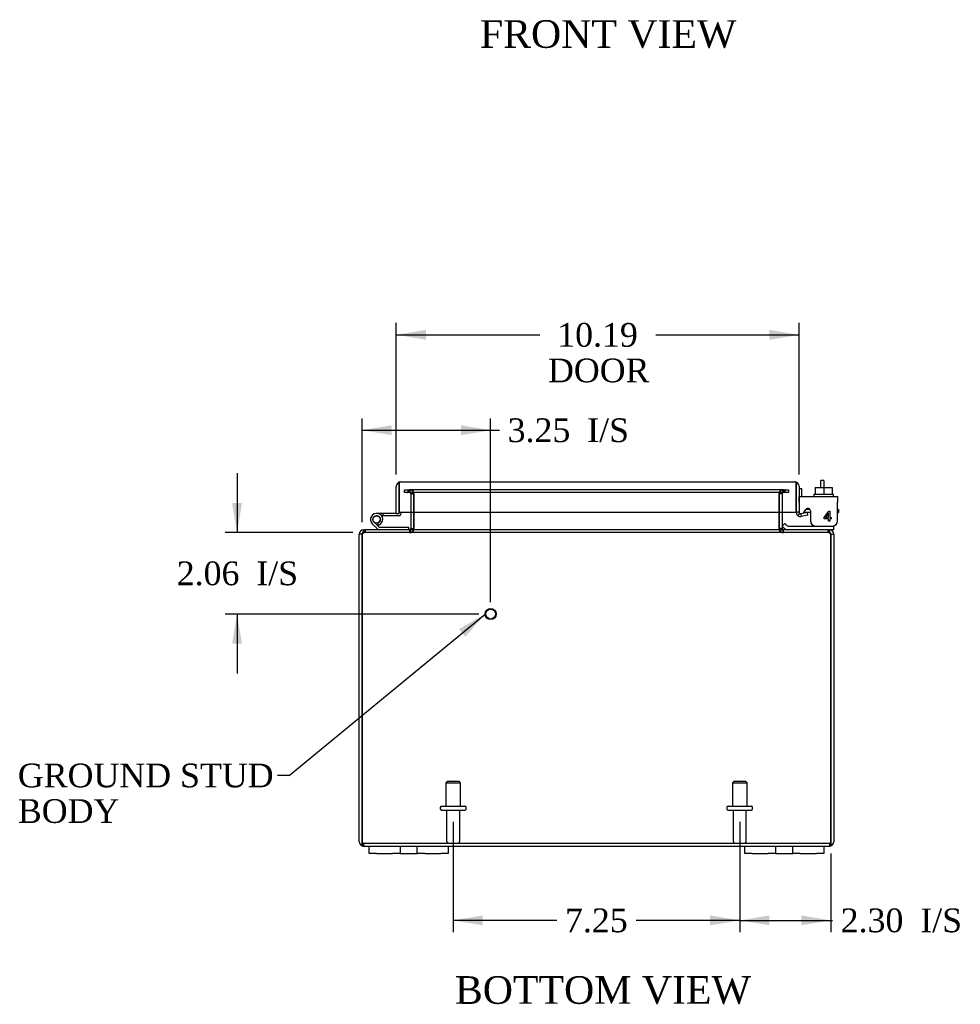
# Model space of a CAD drawing. Header units: inches. Extents: x 5 to 119, y 3 to 79.
# Tile 1 of 7: x 24 to 48, y 3 to 27. Entities that reach past the tile are written whole.
import ezdxf
from ezdxf.enums import TextEntityAlignment as Align

# ---------------------------------------------------------------- set-up
doc = ezdxf.new("R2010")
doc.units = ezdxf.units.IN
doc.header["$MEASUREMENT"] = 0
for name, color, linetype in [('COM40153-1', 7, 'CONTINUOUS'), ('COM40153-2', 7, 'CONTINUOUS'), ('COM42667', 7, 'CONTINUOUS'), ('COM42780', 7, 'CONTINUOUS'), ('COM48435', 7, 'CONTINUOUS'), ('COM71780-2', 7, 'CONTINUOUS'), ('DEFAULT', 7, 'CONTINUOUS'), ('FET07710', 7, 'CONTINUOUS'), ('HNG10620-12B', 7, 'CONTINUOUS'), ('HNG10620-12C', 7, 'CONTINUOUS'), ('HNG10620-12P', 7, 'CONTINUOUS'), ('SCC19011', 7, 'CONTINUOUS'), ('STD21878', 7, 'CONTINUOUS'), ('STD26094', 7, 'CONTINUOUS'), ('WAF25035', 7, 'CONTINUOUS')]:
    doc.layers.add(name, color=color, linetype=linetype)
doc.styles.add('SEACAD_TIMES_NEW_ROMAN', font='times.ttf')

# ---------------------------------------------------------------- blocks, each defined once
blk = doc.blocks.new('SEANNOT_GROUP2')
at = {"layer": 'DEFAULT', "linetype": 'Continuous'}
blk.add_hatch(color=136, dxfattribs=at).paths.add_polyline_path([(35.408, 11.865), (35.908, 12.439), (35.249, 12.058)])
at = {"layer": 'DEFAULT', "color": 136, "linetype": 'Continuous'}
blk.add_line((30.954, 8.357), (30.654, 8.357), dxfattribs=at)
blk.add_lwpolyline([(30.954, 8.357), (35.908, 12.439)], dxfattribs=at)
at = {"layer": 'DEFAULT', "color": 136, "linetype": 'Continuous', "style": 'SEACAD_TIMES_NEW_ROMAN'}
for s, p in [('GROUND STUD', (24.089, 8.657)), ('BODY', (24.089, 7.757))]:
    blk.add_text(s, height=0.6, dxfattribs=at).set_placement(p, align=Align.TOP_LEFT)
blk = doc.blocks.new('GDIMGGROUP2')
at = {"layer": 'DEFAULT', "linetype": 'Continuous'}
for points in [[(35.851, 4.567), (35.851, 4.817), (35.101, 4.692)], [(41.601, 4.567), (42.351, 4.692), (41.601, 4.817)]]:
    blk.add_hatch(color=136, dxfattribs=at).paths.add_polyline_path(points)
at = {"layer": 'DEFAULT', "color": 136, "linetype": 'Continuous'}
for p, q in [((35.101, 7.18), (35.101, 4.392)), ((42.351, 7.18), (42.351, 4.392)), ((37.72, 4.692), (35.101, 4.692)), ((42.351, 4.692), (39.732, 4.692))]:
    blk.add_line(p, q, dxfattribs=at)
at = {"layer": 'DEFAULT', "color": 136, "linetype": 'Continuous', "style": 'SEACAD_TIMES_NEW_ROMAN'}
blk.add_text('7.25', height=0.6, dxfattribs=at).set_placement((37.93, 4.992), align=Align.TOP_LEFT)
blk = doc.blocks.new('GDIMGGROUP3')
at = {"layer": 'DEFAULT', "linetype": 'Continuous'}
for points in [[(43.101, 4.567), (43.101, 4.817), (42.351, 4.692)], [(43.904, 4.567), (44.654, 4.692), (43.904, 4.817)]]:
    blk.add_hatch(color=136, dxfattribs=at).paths.add_polyline_path(points)
at = {"layer": 'DEFAULT', "color": 136, "linetype": 'Continuous'}
for p, q in [((42.351, 7.18), (42.351, 4.392)), ((44.654, 6.379), (44.654, 4.392)), ((42.351, 4.692), (44.693, 4.692))]:
    blk.add_line(p, q, dxfattribs=at)
at = {"layer": 'DEFAULT', "color": 136, "linetype": 'Continuous', "style": 'SEACAD_TIMES_NEW_ROMAN'}
for s, p in [('2.30', (44.903, 4.992)), ('I/S', (46.916, 4.992))]:
    blk.add_text(s, height=0.6, dxfattribs=at).set_placement(p, align=Align.TOP_LEFT)
blk = doc.blocks.new('GDIMGGROUP13')
at = {"layer": 'DEFAULT', "linetype": 'Continuous'}
for points in [[(33.548, 17.214), (32.798, 17.089), (33.548, 16.964)], [(35.298, 17.214), (35.298, 16.964), (36.048, 17.089)]]:
    blk.add_hatch(color=136, dxfattribs=at).paths.add_polyline_path(points)
at = {"layer": 'DEFAULT', "color": 136, "linetype": 'Continuous'}
for p, q in [((32.798, 14.763), (32.798, 17.389)), ((36.048, 12.739), (36.048, 17.389)), ((32.798, 17.089), (36.269, 17.089))]:
    blk.add_line(p, q, dxfattribs=at)
at = {"layer": 'DEFAULT', "color": 136, "linetype": 'Continuous', "style": 'SEACAD_TIMES_NEW_ROMAN'}
for s, p in [('I/S', (38.491, 17.389)), ('3.25', (36.479, 17.389))]:
    blk.add_text(s, height=0.6, dxfattribs=at).set_placement(p, align=Align.TOP_LEFT)
blk = doc.blocks.new('GDIMGGROUP14')
at = {"layer": 'DEFAULT', "linetype": 'Continuous'}
for points in [[(29.509, 15.249), (29.634, 14.499), (29.759, 15.249)], [(29.509, 11.689), (29.759, 11.689), (29.634, 12.439)]]:
    blk.add_hatch(color=136, dxfattribs=at).paths.add_polyline_path(points)
at = {"layer": 'DEFAULT', "color": 136, "linetype": 'Continuous'}
for p, q in [((29.634, 15.999), (29.634, 14.499)), ((32.56, 14.499), (29.334, 14.499)), ((35.748, 12.439), (29.334, 12.439)), ((29.634, 12.439), (29.634, 10.939))]:
    blk.add_line(p, q, dxfattribs=at)
at = {"layer": 'DEFAULT', "color": 136, "linetype": 'Continuous', "style": 'SEACAD_TIMES_NEW_ROMAN'}
for s, p in [('2.06', (28.109, 13.769)), ('I/S', (30.121, 13.769))]:
    blk.add_text(s, height=0.6, dxfattribs=at).set_placement(p, align=Align.TOP_LEFT)
blk = doc.blocks.new('GDIMGGROUP18')
at = {"layer": 'DEFAULT', "linetype": 'Continuous'}
for points in [[(34.413, 19.626), (33.663, 19.501), (34.413, 19.376)], [(43.101, 19.626), (43.101, 19.376), (43.851, 19.501)]]:
    blk.add_hatch(color=136, dxfattribs=at).paths.add_polyline_path(points)
at = {"layer": 'DEFAULT', "color": 136, "linetype": 'Continuous'}
for p, q in [((33.663, 15.973), (33.663, 19.801)), ((43.851, 15.973), (43.851, 19.801)), ((33.663, 19.501), (37.289, 19.501)), ((40.225, 19.501), (43.851, 19.501))]:
    blk.add_line(p, q, dxfattribs=at)
at = {"layer": 'DEFAULT', "color": 136, "linetype": 'Continuous', "style": 'SEACAD_TIMES_NEW_ROMAN'}
for s, p in [('10.19', (37.733, 19.801)), ('DOOR', (37.499, 18.901))]:
    blk.add_text(s, height=0.6, dxfattribs=at).set_placement(p, align=Align.TOP_LEFT)

msp = doc.modelspace()

# ---------------------------------------------------------------- linework, layer by layer
at = {"layer": 'COM40153-1', "color": 7}
for p, q in [((44.404, 15.642), (44.404, 15.821)), ((44.476, 15.821), (44.404, 15.821)), ((44.476, 15.821), (44.476, 15.642))]:
    msp.add_line(p, q, dxfattribs=at)
at = {"layer": 'COM40153-2', "color": 7}
for p, q in [((43.923, 15.608), (43.851, 15.608)), ((43.923, 15.416), (43.923, 15.608)), ((44.136, 15.008), (43.977, 15.008)), ((44.128, 15.08), (44.024, 15.08)), ((44.851, 15.08), (44.822, 15.08)), ((44.822, 15.008), (44.851, 15.008)), ((44.851, 15.08), (44.851, 15.008))]:
    msp.add_line(p, q, dxfattribs=at)
msp.add_arc((43.959, 15.116), 0.108, 180, 186.8545, dxfattribs=at)
at = {"layer": 'COM42667', "color": 7}
for p, q in [((43.852, 15.416), (44.822, 15.416)), ((43.852, 15.273), (43.852, 15.416)), ((43.852, 15.273), (43.852, 15.018)), ((44.822, 15.416), (44.822, 15.273)), ((44.822, 14.791), (44.822, 15.273)), ((43.966, 14.991), (44.025, 15.083)), ((44.136, 15.05), (44.136, 14.791)), ((44.485, 14.879), (44.6, 15.041)), ((44.594, 14.991), (44.515, 14.879)), ((44.594, 14.879), (44.594, 14.991)), ((44.6, 15.041), (44.625, 15.041)), ((44.625, 15.041), (44.625, 14.879)), ((44.485, 14.85), (44.485, 14.879)), ((44.594, 14.85), (44.485, 14.85)), ((44.515, 14.879), (44.594, 14.879)), ((44.594, 14.791), (44.594, 14.85)), ((44.625, 14.791), (44.594, 14.791)), ((44.625, 14.879), (44.659, 14.879)), ((44.659, 14.85), (44.625, 14.85)), ((44.625, 14.85), (44.625, 14.791)), ((44.659, 14.879), (44.659, 14.85))]:
    msp.add_line(p, q, dxfattribs=at)
for centre, radius, start, end in [((43.912, 15.018), 0.06, 180, 202.199), ((44.076, 15.05), 0.06, 0, 147.1545), ((44.261, 14.791), 0.125, 180, 270), ((44.697, 14.791), 0.125, 270, 0)]:
    msp.add_arc(centre, radius, start, end, dxfattribs=at)
at = {"layer": 'COM42780', "color": 7}
for p, q in [((43.423, 14.663), (43.49, 14.73)), ((43.49, 14.73), (43.541, 14.68)), ((43.423, 14.663), (43.473, 14.612)), ((43.575, 14.666), (44.473, 14.666)), ((44.473, 14.666), (44.723, 14.666)), ((44.723, 14.571), (44.618, 14.571)), ((44.723, 14.666), (44.723, 14.668)), ((44.723, 14.666), (44.723, 14.571))]:
    msp.add_line(p, q, dxfattribs=at)
for radius in [0.143, 0.048]:
    msp.add_arc((43.575, 14.714), radius, 225, 270, dxfattribs=at)
msp.add_open_spline([(44.214, 14.666), (44.216, 14.666), (44.217, 14.667), (44.219, 14.67), (44.219, 14.671), (44.22, 14.673)], degree=3, knots=[0, 0, 0, 0, 0.25, 0.25, 0.3597521, 0.3597521, 0.3597521, 0.3597521], dxfattribs=at)
at = {"layer": 'COM48435', "color": 7}
for p, q in [((33.871, 15.584), (33.947, 15.584)), ((33.871, 15.512), (33.871, 15.584)), ((33.947, 15.512), (33.871, 15.512)), ((33.947, 15.584), (33.955, 15.584)), ((33.947, 15.512), (33.955, 15.512)), ((33.955, 15.584), (34, 15.584)), ((33.955, 15.584), (33.955, 15.512)), ((34, 15.512), (33.955, 15.512)), ((33.993, 15.512), (33.993, 15.584)), ((43.453, 15.584), (34, 15.584)), ((43.453, 15.512), (34, 15.512)), ((34.011, 15.512), (34.011, 15.584)), ((34.029, 15.476), (34.101, 15.476)), ((34.029, 15.476), (34.029, 15.014)), ((34.101, 15.476), (34.101, 15.014)), ((34.114, 15.014), (34.114, 15.476)), ((43.338, 15.476), (43.338, 15.014)), ((43.423, 15.476), (43.351, 15.476)), ((43.351, 15.476), (43.351, 15.014)), ((43.423, 15.476), (43.423, 15.014)), ((43.441, 15.512), (43.441, 15.584)), ((43.453, 15.584), (43.498, 15.584)), ((43.498, 15.512), (43.453, 15.512)), ((43.459, 15.584), (43.459, 15.512)), ((43.505, 15.584), (43.498, 15.584)), ((43.498, 15.512), (43.498, 15.584)), ((43.505, 15.512), (43.498, 15.512)), ((43.505, 15.584), (43.581, 15.584)), ((43.581, 15.512), (43.505, 15.512)), ((43.581, 15.584), (43.581, 15.512)), ((34.029, 15.014), (34.029, 14.607)), ((34.101, 15.014), (34.101, 14.607)), ((34.114, 14.607), (34.114, 15.014)), ((43.338, 15.014), (43.338, 14.607)), ((43.351, 15.014), (43.351, 14.607)), ((43.423, 15.014), (43.423, 14.607)), ((32.726, 6.679), (32.726, 14.463)), ((32.798, 14.463), (32.726, 14.463)), ((32.798, 6.679), (32.798, 14.463)), ((32.798, 14.463), (32.798, 6.679)), ((32.834, 14.547), (32.834, 14.571)), ((32.834, 14.571), (32.858, 14.571)), ((32.834, 14.499), (32.834, 14.547)), ((32.834, 14.499), (32.858, 14.499)), ((32.858, 14.571), (32.858, 14.499)), ((32.858, 14.571), (32.86, 14.571)), ((32.858, 14.499), (32.86, 14.499)), ((32.86, 14.499), (32.86, 14.571)), ((44.592, 14.571), (32.86, 14.571)), ((44.592, 14.499), (32.86, 14.499)), ((32.876, 14.571), (32.876, 14.499)), ((33.993, 14.571), (33.993, 14.499)), ((34.011, 14.571), (34.011, 14.499)), ((34.029, 14.607), (34.101, 14.607)), ((43.423, 14.607), (43.351, 14.607)), ((43.441, 14.571), (43.441, 14.499)), ((43.459, 14.499), (43.459, 14.571)), ((44.576, 14.571), (44.576, 14.499)), ((44.592, 14.499), (44.592, 14.571)), ((44.592, 14.571), (44.594, 14.571)), ((44.592, 14.499), (44.594, 14.499)), ((44.594, 14.571), (44.594, 14.499)), ((44.594, 14.571), (44.618, 14.571)), ((44.594, 14.499), (44.618, 14.499)), ((44.618, 14.547), (44.618, 14.571)), ((44.618, 14.499), (44.618, 14.547)), ((44.654, 14.463), (44.726, 14.463)), ((44.654, 14.463), (44.654, 6.679)), ((44.654, 6.679), (44.654, 14.463)), ((44.726, 14.463), (44.726, 6.679)), ((32.798, 6.577), (32.798, 6.679)), ((32.798, 6.679), (32.798, 6.577)), ((32.834, 6.643), (44.618, 6.643)), ((32.834, 6.643), (32.834, 6.571)), ((32.834, 6.571), (32.976, 6.571)), ((34.976, 6.571), (42.476, 6.571)), ((44.476, 6.571), (44.618, 6.571)), ((44.618, 6.643), (44.618, 6.571)), ((44.654, 6.577), (44.654, 6.679)), ((44.654, 6.679), (44.654, 6.577))]:
    msp.add_line(p, q, dxfattribs=at)
for centre, radius, start, end in [((33.993, 15.476), 0.108, 0, 90), ((33.993, 15.476), 0.036, 0, 90), ((34.009, 15.478), 0.106, 358.8074, 88.6926), ((43.444, 15.478), 0.106, 91.3077, 181.1923), ((43.459, 15.476), 0.108, 90, 180), ((43.459, 15.476), 0.036, 90, 180), ((32.834, 14.463), 0.108, 90, 180), ((32.834, 14.463), 0.036, 141.2767, 180), ((32.834, 14.463), 0.036, 90, 141.2767), ((33.993, 14.607), 0.036, 270, 0), ((33.993, 14.607), 0.108, 270, 349.6016), ((34.009, 14.604), 0.106, 271.3077, 1.1923), ((33.993, 14.607), 0.108, 349.6016, 360), ((43.444, 14.604), 0.106, 178.8074, 268.6926), ((43.459, 14.607), 0.108, 180, 190.3994), ((43.459, 14.607), 0.108, 190.3994, 270), ((43.459, 14.607), 0.036, 180, 270), ((44.618, 14.463), 0.108, 0, 90), ((44.618, 14.463), 0.036, 38.7233, 90), ((44.618, 14.463), 0.036, 0, 38.7233), ((32.834, 6.679), 0.108, 180, 250.5288), ((32.834, 6.679), 0.036, 180, 270), ((32.834, 6.679), 0.108, 250.5288, 270), ((44.618, 6.679), 0.036, 270, 0), ((44.618, 6.679), 0.108, 270, 289.4712), ((44.618, 6.679), 0.108, 289.4712, 0)]:
    msp.add_arc(centre, radius, start, end, dxfattribs=at)
for centre, major_axis, start_param, end_param in [((32.834, 6.679), (0, 0.036), 1.570796, 3.141593), ((32.834, 6.679), (0, 0.108), 2.801756, 3.141593), ((44.618, 6.679), (0, 0.036), 3.141593, 4.712389), ((44.618, 6.679), (0, 0.108), 3.141593, 3.48143)]:
    msp.add_ellipse(centre, major_axis=major_axis, ratio=0.997813, start_param=start_param, end_param=end_param, dxfattribs=at)
for points, knots in [([(34.114, 15.476), (34.114, 15.477), (34.114, 15.479), (34.112, 15.483), (34.111, 15.484), (34.107, 15.489), (34.104, 15.492), (34.095, 15.496), (34.091, 15.498), (34.082, 15.502), (34.077, 15.503), (34.062, 15.507), (34.052, 15.509), (34.032, 15.511), (34.021, 15.512), (34.011, 15.512)], [0, 0, 0, 0, 0.0625, 0.0625, 0.125, 0.125, 0.25, 0.25, 0.375, 0.375, 0.5, 0.5, 0.75, 0.75, 1, 1, 1, 1]), ([(43.441, 15.512), (43.431, 15.512), (43.42, 15.511), (43.4, 15.509), (43.39, 15.507), (43.375, 15.503), (43.37, 15.502), (43.361, 15.498), (43.357, 15.496), (43.349, 15.492), (43.345, 15.489), (43.341, 15.484), (43.34, 15.483), (43.338, 15.479), (43.338, 15.477), (43.338, 15.476)], [0, 0, 0, 0, 0.25, 0.25, 0.5, 0.5, 0.625, 0.625, 0.75, 0.75, 0.875, 0.875, 0.9375, 0.9375, 1, 1, 1, 1]), ([(32.798, 14.463), (32.803, 14.477), (32.808, 14.491), (32.819, 14.517), (32.824, 14.529), (32.834, 14.549), (32.839, 14.557), (32.85, 14.568), (32.855, 14.571), (32.86, 14.571)], [0, 0, 0, 0, 0.25, 0.25, 0.5, 0.5, 0.75, 0.75, 1, 1, 1, 1]), ([(32.798, 14.463), (32.808, 14.472), (32.819, 14.481), (32.839, 14.495), (32.85, 14.499), (32.86, 14.499)], [0, 0, 0, 0, 0.5, 0.5, 1, 1, 1, 1]), ([(34.011, 14.571), (34.021, 14.571), (34.032, 14.571), (34.052, 14.573), (34.062, 14.575), (34.077, 14.579), (34.082, 14.58), (34.091, 14.584), (34.095, 14.586), (34.104, 14.59), (34.107, 14.593), (34.111, 14.598), (34.112, 14.599), (34.114, 14.603), (34.114, 14.605), (34.114, 14.607)], [0, 0, 0, 0, 0.25, 0.25, 0.5, 0.5, 0.625, 0.625, 0.75, 0.75, 0.875, 0.875, 0.9375, 0.9375, 1, 1, 1, 1]), ([(43.338, 14.607), (43.338, 14.605), (43.338, 14.603), (43.34, 14.599), (43.341, 14.598), (43.345, 14.593), (43.349, 14.59), (43.357, 14.586), (43.361, 14.584), (43.37, 14.58), (43.375, 14.579), (43.39, 14.575), (43.4, 14.573), (43.42, 14.571), (43.431, 14.571), (43.441, 14.571)], [0, 0, 0, 0, 0.0625, 0.0625, 0.125, 0.125, 0.25, 0.25, 0.375, 0.375, 0.5, 0.5, 0.75, 0.75, 1, 1, 1, 1]), ([(44.592, 14.571), (44.597, 14.571), (44.603, 14.568), (44.613, 14.557), (44.618, 14.549), (44.628, 14.529), (44.633, 14.517), (44.644, 14.491), (44.649, 14.477), (44.654, 14.463)], [0, 0, 0, 0, 0.25, 0.25, 0.5, 0.5, 0.75, 0.75, 1, 1, 1, 1]), ([(44.592, 14.499), (44.603, 14.499), (44.613, 14.495), (44.633, 14.481), (44.644, 14.472), (44.654, 14.463)], [0, 0, 0, 0, 0.5, 0.5, 1, 1, 1, 1])]:
    msp.add_open_spline(points, degree=3, knots=knots, dxfattribs=at)
at = {"layer": 'COM71780-2', "color": 7}
for p, q in [((33.735, 15.774), (33.735, 15.673)), ((33.735, 15.673), (33.735, 15.774)), ((33.771, 15.781), (43.743, 15.781)), ((43.779, 15.673), (43.779, 15.774)), ((43.779, 15.774), (43.779, 15.673)), ((33.663, 14.986), (33.663, 15.673)), ((33.735, 14.986), (33.735, 15.673)), ((33.735, 15.673), (33.735, 15.014)), ((43.779, 15.014), (43.779, 15.673)), ((43.779, 15.673), (43.779, 15.014)), ((43.851, 15.673), (43.851, 15.014)), ((33.663, 14.986), (33.735, 14.986)), ((33.735, 15.014), (43.779, 15.014)), ((43.851, 15.014), (43.779, 15.014)), ((43.864, 14.986), (43.818, 14.931)), ((44.063, 15.008), (43.893, 14.978)), ((43.893, 14.978), (43.906, 14.907)), ((44.076, 14.937), (44.063, 15.008)), ((44.076, 14.937), (43.906, 14.907))]:
    msp.add_line(p, q, dxfattribs=at)
for centre, radius, start, end in [((33.771, 15.673), 0.108, 109.4712, 180), ((33.771, 15.673), 0.108, 90, 109.4712), ((43.743, 15.673), 0.108, 70.5288, 90), ((43.743, 15.673), 0.108, 0, 70.5288), ((43.887, 15.014), 0.108, 180, 230), ((43.887, 15.014), 0.036, 180, 230), ((43.887, 15.014), 0.036, 230, 280), ((43.887, 15.014), 0.108, 230.0001, 279.9999)]:
    msp.add_arc(centre, radius, start, end, dxfattribs=at)
for centre, start_param, end_param in [((33.771, 15.673), 3.141593, 3.48143), ((43.743, 15.673), 2.801756, 3.141593)]:
    msp.add_ellipse(centre, major_axis=(0, -0.108), ratio=0.997813, start_param=start_param, end_param=end_param, dxfattribs=at)
at = {"layer": 'FET07710', "color": 7}
for p, q in [((32.976, 6.384), (32.976, 6.571)), ((32.976, 6.571), (33.164, 6.571)), ((33.164, 6.571), (33.57, 6.571)), ((33.57, 6.571), (33.758, 6.571)), ((33.758, 6.571), (33.976, 6.571)), ((33.758, 6.571), (33.758, 6.384)), ((33.976, 6.571), (33.976, 6.571)), ((33.976, 6.571), (34.194, 6.571)), ((34.194, 6.384), (34.194, 6.571)), ((34.194, 6.571), (34.382, 6.571)), ((34.382, 6.571), (34.789, 6.571)), ((34.789, 6.571), (34.976, 6.571)), ((34.976, 6.571), (34.976, 6.384)), ((42.476, 6.384), (42.476, 6.571)), ((42.476, 6.571), (42.664, 6.571)), ((42.664, 6.571), (43.07, 6.571)), ((43.07, 6.571), (43.258, 6.571)), ((43.258, 6.571), (43.476, 6.571)), ((43.258, 6.571), (43.258, 6.384)), ((43.476, 6.571), (43.476, 6.571)), ((43.476, 6.571), (43.694, 6.571)), ((43.694, 6.384), (43.694, 6.571)), ((43.694, 6.571), (43.882, 6.571)), ((43.882, 6.571), (44.289, 6.571)), ((44.289, 6.571), (44.476, 6.571)), ((44.476, 6.571), (44.476, 6.384)), ((33.164, 6.384), (32.976, 6.384)), ((33.164, 6.384), (33.57, 6.384)), ((33.758, 6.384), (33.57, 6.384)), ((33.758, 6.384), (33.976, 6.384)), ((33.976, 6.384), (34.194, 6.384)), ((33.976, 6.384), (33.976, 6.384)), ((34.382, 6.384), (34.194, 6.384)), ((34.382, 6.384), (34.789, 6.384)), ((34.976, 6.384), (34.789, 6.384)), ((42.664, 6.384), (42.476, 6.384)), ((42.664, 6.384), (43.07, 6.384)), ((43.258, 6.384), (43.07, 6.384)), ((43.258, 6.384), (43.476, 6.384)), ((43.476, 6.384), (43.694, 6.384)), ((43.476, 6.384), (43.476, 6.384)), ((43.882, 6.384), (43.694, 6.384)), ((43.882, 6.384), (44.289, 6.384)), ((44.476, 6.384), (44.289, 6.384))]:
    msp.add_line(p, q, dxfattribs=at)
at = {"layer": 'HNG10620-12B', "color": 7}
for p, q in [((33.183, 14.597), (33.056, 14.723)), ((33.225, 14.639), (33.099, 14.766)), ((33.21, 14.685), (33.193, 14.742)), ((33.981, 14.631), (33.246, 14.631)), ((33.981, 14.571), (33.981, 14.631))]:
    msp.add_line(p, q, dxfattribs=at)
for centre, radius, start, end in [((33.165, 14.832), 0.154, 287.1819, 225), ((33.165, 14.832), 0.0938, 287.1819, 225), ((33.246, 14.66), 0.089, 225, 270), ((33.246, 14.66), 0.029, 225, 270)]:
    msp.add_arc(centre, radius, start, end, dxfattribs=at)
at = {"layer": 'HNG10620-12C', "color": 7}
for p, q in [((33.735, 15.466), (33.735, 15.466)), ((33.319, 14.986), (33.165, 14.986)), ((33.663, 14.986), (33.319, 14.986)), ((33.319, 14.986), (33.319, 14.926)), ((33.319, 14.926), (33.287, 14.926)), ((33.706, 14.926), (33.319, 14.926))]:
    msp.add_line(p, q, dxfattribs=at)
for centre, radius, start, end in [((33.706, 15.015), 0.089, 270, 0), ((33.165, 14.832), 0.154, 277.4281, 287.1819)]:
    msp.add_arc(centre, radius, start, end, dxfattribs=at)
at = {"layer": 'HNG10620-12P', "color": 7}
msp.add_circle((33.165, 14.832), 0.0938, dxfattribs=at)
at = {"layer": 'SCC19011', "color": 7}
for p, q in [((44.258, 15.642), (44.258, 15.461)), ((44.258, 15.642), (44.473, 15.642)), ((44.473, 15.642), (44.473, 15.461)), ((44.473, 15.642), (44.688, 15.642)), ((44.688, 15.642), (44.688, 15.461))]:
    msp.add_line(p, q, dxfattribs=at)
at = {"layer": 'STD21878', "color": 7}
for radius in [0.141, 0.125]:
    msp.add_circle((36.048, 12.439), radius, dxfattribs=at)
at = {"layer": 'STD26094', "color": 7}
for p, q in [((34.951, 8.205), (34.914, 8.167)), ((34.914, 8.167), (35.289, 8.167)), ((34.914, 8.167), (34.914, 7.58)), ((35.251, 8.205), (34.951, 8.205)), ((35.289, 8.167), (35.251, 8.205)), ((35.289, 7.58), (35.289, 8.167)), ((42.201, 8.205), (42.164, 8.167)), ((42.164, 8.167), (42.539, 8.167)), ((42.164, 8.167), (42.164, 7.58)), ((42.501, 8.205), (42.201, 8.205)), ((42.539, 8.167), (42.501, 8.205)), ((42.539, 7.58), (42.539, 8.167)), ((34.776, 7.55), (34.776, 7.51)), ((34.806, 7.58), (35.396, 7.58)), ((34.806, 7.48), (35.396, 7.48)), ((34.936, 7.48), (34.936, 6.703)), ((35.266, 6.703), (35.266, 7.48)), ((35.426, 7.51), (35.426, 7.55)), ((42.026, 7.55), (42.026, 7.51)), ((42.056, 7.58), (42.646, 7.58)), ((42.056, 7.48), (42.646, 7.48)), ((42.186, 7.48), (42.186, 6.703)), ((42.516, 6.703), (42.516, 7.48)), ((42.676, 7.51), (42.676, 7.55))]:
    msp.add_line(p, q, dxfattribs=at)
for centre, radius, start, end in [((34.806, 7.55), 0.03, 90, 180), ((34.806, 7.51), 0.03, 180, 270), ((35.396, 7.55), 0.03, 0, 90), ((35.396, 7.51), 0.03, 270, 0), ((42.056, 7.55), 0.03, 90, 180), ((42.056, 7.51), 0.03, 180, 270), ((42.646, 7.55), 0.03, 0, 90), ((42.646, 7.51), 0.03, 270, 0), ((34.996, 6.703), 0.06, 180, 270), ((35.206, 6.703), 0.06, 270, 0), ((42.246, 6.703), 0.06, 180, 270), ((42.456, 6.703), 0.06, 270, 0)]:
    msp.add_arc(centre, radius, start, end, dxfattribs=at)
at = {"layer": 'WAF25035', "color": 7}
for p, q in [((44.723, 15.461), (44.223, 15.461)), ((44.223, 15.461), (44.223, 15.416)), ((44.723, 15.416), (44.723, 15.461))]:
    msp.add_line(p, q, dxfattribs=at)

# ---------------------------------------------------------------- block references
at = {"layer": 'DEFAULT', "color": 7}
for name in ['GDIMGGROUP18', 'GDIMGGROUP13', 'GDIMGGROUP14', 'SEANNOT_GROUP2', 'GDIMGGROUP2', 'GDIMGGROUP3']:
    msp.add_blockref(name, (0, 0), dxfattribs=at)

# ---------------------------------------------------------------- texts
at = {"layer": 'DEFAULT', "color": 7, "style": 'SEACAD_TIMES_NEW_ROMAN'}
for s, p in [('FRONT VIEW', (35.777, 27.46)), ('BOTTOM VIEW', (35.145, 3.281))]:
    msp.add_text(s, height=0.7, dxfattribs=at).set_placement(p, align=Align.TOP_LEFT)

doc.saveas('drawing.dxf')
